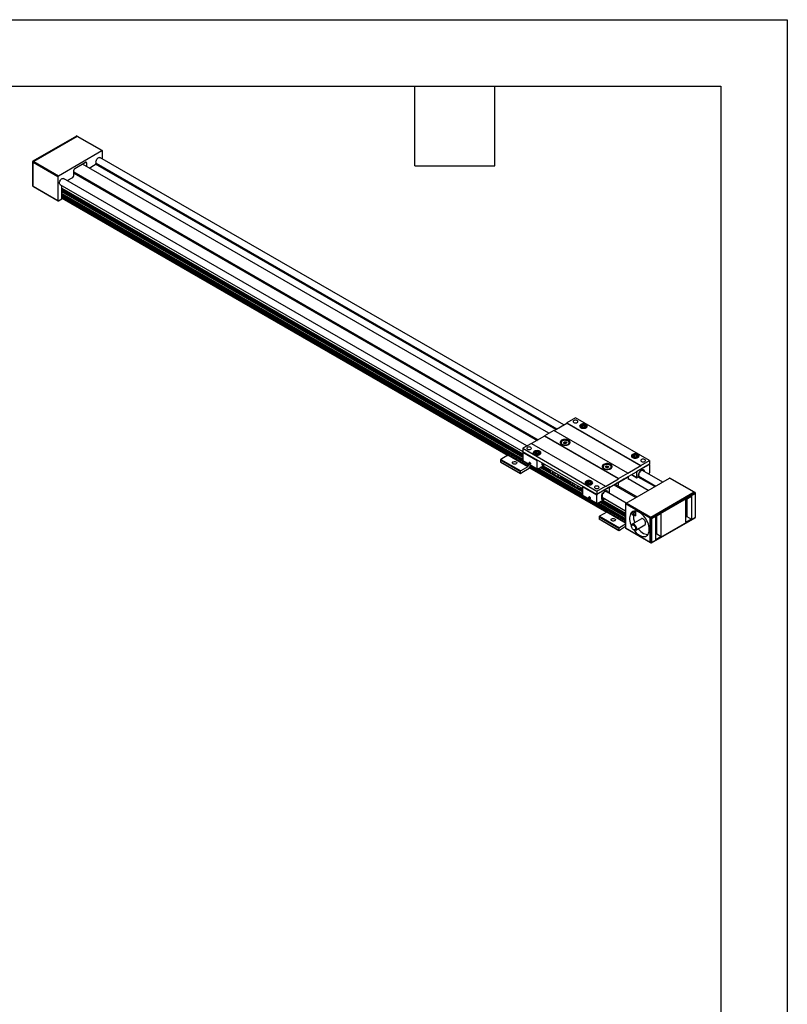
# Model space of a CAD drawing. Header units: millimetres. Extents: x 0 to 1397, y 0 to 1080.
# Tile 7 of 7: x 1030 to 1397, y 609 to 1080. Entities that reach past the tile are written whole.
import ezdxf

# ---------------------------------------------------------------- set-up
doc = ezdxf.new("R2010")
doc.units = ezdxf.units.MM
doc.header["$LTSCALE"] = 5
doc.linetypes.add('SLD-Solid', pattern=[0])
doc.layers.add('TEXT', color=140, linetype='SLD-Solid', lineweight=25)

msp = doc.modelspace()

# ---------------------------------------------------------------- linework, layer by layer
at = {"color": 7, "linetype": 'SLD-Solid'}
for p, q in [((0.012, 1079.513), (1397.012, 1079.513)), ((1397.012, 1079.513), (1397.012, 0.013))]:
    msp.add_line(p, q, dxfattribs=at)
for p, q in [((1057.548, 1023.895), (1036.806, 1011.921)), ((1057.714, 1023.878), (1036.973, 1011.905)), ((1057.95, 1023.743), (1037.208, 1011.769)), ((1057.95, 1023.742), (1057.714, 1023.878)), ((1058.11, 1023.763), (1057.881, 1023.895)), ((1069.735, 1016.939), (1057.95, 1023.743)), ((1069.902, 1016.956), (1058.117, 1023.759)), ((1048.993, 1004.965), (1069.735, 1016.939)), ((1069.971, 1013.012), (1069.971, 1016.803)), ((1036.639, 1011.632), (1036.639, 1000.201)), ((1037.208, 1011.769), (1036.973, 1011.905)), ((1037.208, 1011.769), (1048.993, 1004.965)), ((1290.251, 885.847), (1068.799, 1013.689)), ((1036.737, 1011.496), (1036.737, 1000.065)), ((1036.737, 1011.496), (1036.973, 1011.36)), ((1036.973, 1011.36), (1048.758, 1004.557)), ((1036.973, 999.929), (1036.973, 1011.36)), ((1056.3, 1004.965), (1056.3, 1007.551)), ((1056.771, 1008.368), (1061.957, 1011.361)), ((1283.14, 881.878), (1060.4, 1010.463)), ((1061.957, 1011.361), (1062.429, 1011.089)), ((1062.429, 1011.089), (1062.429, 1009.292)), ((1063.583, 1008.625), (1066.463, 1010.288)), ((1286.463, 883.66), (1066.715, 1010.518)), ((1286.853, 883.886), (1066.896, 1010.865)), ((1066.925, 1010.989), (1286.976, 883.956)), ((1048.758, 1004.557), (1048.758, 993.125)), ((1272.691, 875.846), (1051.362, 1003.617)), ((1053.135, 1002.593), (1055.828, 1004.149)), ((1056.3, 1006.843), (1278.072, 878.816)), ((1056.3, 1006.189), (1277.506, 878.49)), ((1036.973, 999.929), (1036.737, 1000.065)), ((1036.806, 999.912), (1037.035, 999.78)), ((1036.973, 999.929), (1048.758, 993.125)), ((1037.042, 999.776), (1048.827, 992.973)), ((1049.694, 1000.73), (1270.671, 873.163)), ((1050.642, 993.941), (1050.642, 1000.183)), ((1050.642, 999.005), (1270.671, 871.985)), ((1050.642, 998.948), (1270.671, 871.928)), ((1050.642, 998.664), (1270.671, 871.644)), ((1270.671, 871.372), (1050.642, 998.392)), ((1270.671, 870.844), (1050.642, 997.864)), ((1270.671, 870.787), (1050.642, 997.807)), ((1270.671, 870.569), (1050.642, 997.589)), ((1048.993, 992.989), (1050.642, 993.941)), ((1270.671, 870.297), (1050.642, 997.317)), ((1050.642, 996.528), (1270.671, 869.508)), ((1050.642, 996.472), (1270.671, 869.452)), ((1264.203, 872.822), (1050.642, 996.109)), ((1264.155, 872.794), (1050.642, 996.052)), ((1050.642, 995.575), (1263.918, 872.454)), ((1050.642, 995.303), (1263.86, 872.215)), ((1050.642, 995.183), (1263.86, 872.095)), ((1263.859, 871.737), (1050.642, 994.825)), ((1263.845, 871.652), (1050.642, 994.732)), ((1263.736, 871.443), (1050.642, 994.459)), ((1263.646, 871.359), (1050.642, 994.323)), ((1050.642, 994.267), (1263.598, 871.33)), ((1285.638, 883.184), (1291.767, 886.722)), ((1295.891, 889.239), (1291.767, 886.858)), ((1291.767, 886.722), (1291.767, 886.858)), ((1291.767, 886.858), (1327.122, 866.448)), ((1291.767, 886.722), (1327.122, 866.312)), ((1331.247, 868.829), (1295.891, 889.239)), ((1297.996, 884.994), (1297.996, 884.853)), ((1298.625, 885.756), (1298.484, 885.674)), ((1299.462, 885.71), (1298.733, 885.333)), ((1298.733, 885.333), (1298.934, 884.781)), ((1299.863, 884.605), (1298.934, 884.781)), ((1299.462, 884.894), (1299.16, 884.738)), ((1299.462, 885.71), (1300.392, 885.534)), ((1299.462, 884.894), (1299.462, 885.71)), ((1299.462, 884.894), (1299.927, 884.806)), ((1300.592, 884.981), (1299.863, 884.605)), ((1299.927, 884.806), (1300.165, 884.76)), ((1300.592, 884.981), (1300.392, 885.534)), ((1300.392, 884.878), (1300.392, 885.534)), ((1300.841, 885.674), (1300.7, 885.756)), ((1301.329, 884.853), (1301.329, 884.994)), ((1281.042, 880.531), (1274.914, 876.993)), ((1285.521, 883.252), (1281.042, 880.667)), ((1281.042, 880.531), (1281.042, 880.667)), ((1316.398, 860.257), (1281.042, 880.667)), ((1316.398, 860.121), (1281.042, 880.531)), ((1320.876, 862.842), (1285.521, 883.252)), ((1274.796, 877.061), (1270.671, 874.68)), ((1274.796, 877.061), (1310.151, 856.651)), ((1288.992, 877.393), (1288.992, 877.157)), ((1290.188, 877.485), (1290.702, 877.816)), ((1290.428, 877.062), (1290.188, 877.485)), ((1291.182, 876.971), (1290.428, 877.062)), ((1290.457, 877.059), (1290.702, 877.217)), ((1290.702, 877.816), (1291.455, 877.724)), ((1290.702, 877.217), (1290.702, 877.816)), ((1290.702, 877.217), (1291.079, 877.171)), ((1291.079, 877.171), (1291.427, 877.129)), ((1291.695, 877.302), (1291.182, 876.971)), ((1291.455, 877.724), (1291.695, 877.302)), ((1291.455, 877.147), (1291.455, 877.724)), ((1292.892, 877.157), (1292.892, 877.393)), ((1263.624, 871.345), (1260.277, 869.413)), ((1273.052, 865.902), (1263.624, 871.345)), ((1264.095, 872.76), (1263.86, 872.352)), ((1273.288, 866.909), (1263.86, 872.352)), ((1263.86, 872.352), (1263.86, 871.753)), ((1263.86, 871.753), (1273.288, 866.31)), ((1264.279, 872.866), (1264.095, 872.76)), ((1270.671, 868.964), (1264.095, 872.76)), ((1264.279, 872.866), (1270.671, 869.176)), ((1270.671, 874.68), (1306.027, 854.27)), ((1270.671, 874.68), (1270.671, 873.047)), ((1306.027, 852.637), (1270.671, 873.047)), ((1277.507, 868.774), (1270.671, 872.72)), ((1270.671, 872.72), (1270.671, 868.828)), ((1275.84, 872.204), (1275.84, 872.062)), ((1276.469, 872.966), (1276.328, 872.884)), ((1276.549, 872.483), (1277.202, 872.904)), ((1276.549, 872.483), (1276.854, 871.946)), ((1276.854, 871.946), (1277.812, 871.83)), ((1276.963, 871.933), (1277.202, 872.087)), ((1278.159, 872.788), (1277.202, 872.904)), ((1277.202, 872.087), (1277.202, 872.904)), ((1277.681, 872.029), (1277.202, 872.087)), ((1278.051, 871.984), (1277.681, 872.029)), ((1278.464, 872.251), (1277.812, 871.83)), ((1278.159, 872.788), (1278.464, 872.251)), ((1278.159, 872.054), (1278.159, 872.788)), ((1278.685, 872.884), (1278.544, 872.966)), ((1279.173, 872.062), (1279.173, 872.204)), ((1322.745, 870.707), (1322.745, 870.565)), ((1323.374, 871.469), (1323.233, 871.387)), ((1323.454, 870.986), (1324.107, 871.407)), ((1323.759, 870.449), (1323.454, 870.986)), ((1323.867, 870.436), (1324.107, 870.59)), ((1325.064, 871.291), (1324.107, 871.407)), ((1324.107, 870.59), (1324.107, 871.407)), ((1324.585, 870.532), (1324.107, 870.59)), ((1324.955, 870.488), (1324.585, 870.532)), ((1325.369, 870.754), (1324.716, 870.334)), ((1325.369, 870.754), (1325.064, 871.291)), ((1325.064, 870.558), (1325.064, 871.291)), ((1325.59, 871.387), (1325.449, 871.469)), ((1326.078, 870.565), (1326.078, 870.707)), ((1269.469, 863.562), (1260.041, 869.004)), ((1260.041, 869.004), (1260.041, 868.133)), ((1260.041, 868.133), (1269.469, 862.691)), ((1260.041, 868.133), (1260.159, 868.065)), ((1269.587, 862.623), (1260.159, 868.065)), ((1260.277, 869.413), (1269.705, 863.97)), ((1273.052, 865.902), (1269.705, 863.97)), ((1270.671, 868.828), (1277.507, 864.882)), ((1270.74, 868.676), (1277.576, 864.73)), ((1273.288, 866.909), (1273.416, 867.131)), ((1273.288, 866.909), (1273.288, 866.31)), ((1273.783, 867.713), (1273.783, 867.685)), ((1273.853, 867.645), (1273.971, 867.812)), ((1273.853, 867.645), (1274.057, 867.762)), ((1273.971, 867.341), (1273.853, 867.645)), ((1273.971, 867.812), (1274.207, 867.676)), ((1273.971, 867.341), (1274.27, 867.513)), ((1274.207, 867.205), (1273.971, 867.341)), ((1310.986, 844.438), (1274.005, 865.787)), ((1311, 844.524), (1274.025, 865.868)), ((1274.089, 867.155), (1274.113, 867.141)), ((1274.173, 866.141), (1311, 844.882)), ((1274.27, 867.513), (1274.206, 867.676)), ((1274.207, 867.676), (1274.325, 867.372)), ((1274.325, 867.372), (1274.207, 867.205)), ((1274.246, 866.22), (1311, 845.002)), ((1274.27, 867.513), (1274.27, 867.513)), ((1274.348, 866.297), (1274.605, 866.445)), ((1274.466, 866.365), (1311.059, 845.24)), ((1277.507, 864.882), (1277.507, 868.774)), ((1277.742, 864.746), (1280.783, 866.501)), ((1279.954, 867.467), (1279.885, 867.728)), ((1279.921, 866.738), (1279.954, 867.467)), ((1279.921, 866.742), (1279.997, 866.735)), ((1279.921, 866.725), (1280.058, 866.645)), ((1279.922, 867.707), (1279.954, 867.467)), ((1283.974, 863.693), (1279.946, 866.018)), ((1280.733, 867.009), (1279.997, 866.735)), ((1280.801, 866.923), (1280.058, 866.645)), ((1280.181, 866.154), (1283.869, 864.025)), ((1280.313, 867.481), (1280.256, 867.41)), ((1280.428, 866.296), (1299.191, 855.464)), ((1280.476, 866.324), (1299.191, 855.521)), ((1280.733, 867.009), (1280.84, 866.947)), ((1280.767, 867.016), (1280.803, 867.029)), ((1280.913, 866.94), (1280.776, 867.019)), ((1280.781, 867.021), (1280.901, 866.952)), ((1280.801, 866.923), (1280.84, 866.947)), ((1280.873, 867.023), (1280.803, 867.029)), ((1280.901, 866.952), (1280.873, 867.023)), ((1280.901, 866.947), (1280.901, 866.952)), ((1281.066, 866.801), (1280.941, 866.729)), ((1280.948, 866.864), (1280.948, 866.787)), ((1281.066, 866.801), (1281.066, 867.046)), ((1309.026, 865.828), (1309.026, 865.591)), ((1310.245, 865.966), (1310.818, 866.262)), ((1310.403, 865.531), (1310.245, 865.966)), ((1310.818, 866.262), (1311.55, 866.124)), ((1310.818, 865.664), (1310.818, 866.262)), ((1311.55, 866.124), (1311.708, 865.689)), ((1311.55, 865.607), (1311.55, 866.124)), ((1312.926, 865.591), (1312.926, 865.828)), ((1327.122, 866.312), (1320.876, 862.706)), ((1323.759, 870.449), (1324.716, 870.334)), ((1325.024, 863.604), (1331.247, 867.196)), ((1325.354, 863.74), (1331.011, 867.006)), ((1327.122, 866.448), (1331.247, 868.829)), ((1327.122, 866.312), (1327.122, 866.448)), ((1330.964, 867.033), (1331.011, 867.006)), ((1331.178, 867.022), (1331.062, 867.089)), ((1331.247, 868.829), (1331.247, 867.196)), ((1331.247, 866.87), (1331.247, 862.977)), ((1269.469, 863.562), (1269.469, 862.691)), ((1269.587, 862.623), (1269.469, 862.691)), ((1269.587, 862.623), (1270.176, 862.963)), ((1273.759, 865.085), (1270.176, 863.017)), ((1270.176, 863.017), (1270.176, 862.963)), ((1273.995, 865.494), (1273.759, 865.085)), ((1273.923, 865.37), (1310.739, 844.116)), ((1310.787, 844.145), (1273.948, 865.412)), ((1273.995, 865.494), (1273.995, 865.684)), ((1310.877, 844.229), (1273.995, 865.521)), ((1299.191, 852.568), (1277.919, 864.848)), ((1299.191, 852.624), (1277.968, 864.876)), ((1278.282, 865.058), (1299.191, 852.987)), ((1278.331, 865.086), (1299.191, 853.044)), ((1299.191, 853.833), (1279.015, 865.481)), ((1299.191, 854.105), (1279.251, 865.617)), ((1299.191, 854.323), (1279.439, 865.726)), ((1299.191, 854.379), (1279.488, 865.754)), ((1284.178, 863.047), (1283.76, 864.372)), ((1285.037, 863.378), (1285.081, 863.61)), ((1285.26, 863.507), (1285.037, 863.378)), ((1286.172, 862.98), (1286.216, 862.698)), ((1287.296, 862.331), (1287.713, 861.005)), ((1288.209, 860.719), (1288.809, 861.065)), ((1288.809, 861.065), (1288.657, 861.545)), ((1288.767, 861.198), (1293.298, 858.583)), ((1309.026, 865.591), (1309.068, 865.36)), ((1311.134, 865.393), (1310.403, 865.531)), ((1310.519, 865.509), (1310.532, 865.515)), ((1310.532, 865.515), (1310.52, 865.509)), ((1310.532, 865.515), (1310.818, 865.664)), ((1310.818, 865.664), (1311.184, 865.594)), ((1311.708, 865.689), (1311.134, 865.393)), ((1311.184, 865.594), (1311.434, 865.547)), ((1316.398, 860.257), (1320.876, 862.842)), ((1318.755, 859.903), (1325.024, 863.522)), ((1320.876, 862.706), (1320.876, 862.842)), ((1322.616, 862.132), (1325.188, 860.648)), ((1322.714, 862.189), (1325.119, 860.8)), ((1325.119, 863.332), (1324.906, 863.454)), ((1325.024, 863.604), (1325.024, 863.522)), ((1325.119, 860.8), (1325.119, 863.332)), ((1325.307, 863.767), (1325.354, 863.74)), ((1325.923, 861.214), (1326.109, 861.446)), ((1334.112, 856.604), (1325.987, 861.294)), ((1326.109, 862.388), (1326.006, 862.397)), ((1326.109, 862.388), (1326.018, 862.44)), ((1326.065, 861.391), (1334.234, 856.675)), ((1326.218, 862.944), (1326.321, 862.934)), ((1327.028, 863.813), (1327.028, 863.951)), ((1327.318, 864.136), (1327.452, 864.058)), ((1327.452, 864.196), (1327.452, 864.058)), ((1337.509, 858.565), (1327.906, 864.11)), ((1328.159, 863.995), (1328.015, 864.078)), ((1328.159, 863.995), (1328.262, 864.124)), ((1328.474, 863.822), (1328.164, 864.001)), ((1328.474, 863.822), (1328.452, 863.794)), ((1331.011, 862.569), (1330.793, 862.443)), ((1293.402, 858.25), (1288.667, 860.983)), ((1293.606, 857.604), (1293.188, 858.93)), ((1294.465, 857.936), (1294.509, 858.167)), ((1294.688, 858.064), (1294.465, 857.936)), ((1295.6, 857.537), (1295.644, 857.255)), ((1296.724, 856.889), (1297.141, 855.563)), ((1300.589, 857.917), (1300.589, 857.775)), ((1301.218, 858.678), (1301.077, 858.597)), ((1301.326, 858.256), (1302.055, 858.633)), ((1301.326, 858.256), (1301.527, 857.703)), ((1302.456, 857.527), (1301.527, 857.703)), ((1301.753, 857.66), (1302.055, 857.816)), ((1302.055, 858.633), (1302.984, 858.457)), ((1302.055, 857.816), (1302.055, 858.633)), ((1302.055, 857.816), (1302.519, 857.728)), ((1302.456, 857.527), (1303.185, 857.904)), ((1302.519, 857.728), (1302.758, 857.683)), ((1303.185, 857.904), (1302.984, 858.457)), ((1302.984, 857.8), (1302.984, 858.457)), ((1303.434, 858.597), (1303.293, 858.678)), ((1303.922, 857.775), (1303.922, 857.917)), ((1306.027, 854.27), (1310.151, 856.651)), ((1310.151, 856.515), (1316.398, 860.121)), ((1310.151, 856.515), (1310.151, 856.651)), ((1312.249, 856.147), (1318.519, 859.767)), ((1314.229, 857.29), (1324.765, 851.208)), ((1314.795, 857.617), (1325.33, 851.535)), ((1315.903, 858.011), (1315.69, 858.134)), ((1315.96, 858.29), (1315.903, 858.011)), ((1316.28, 858.175), (1316.02, 858.324)), ((1320.994, 860.896), (1316.28, 858.175)), ((1316.28, 858.175), (1316.28, 857.032)), ((1316.398, 860.121), (1316.398, 860.257)), ((1318.519, 859.767), (1318.637, 859.971)), ((1318.566, 859.848), (1318.707, 859.93)), ((1318.637, 859.971), (1318.755, 859.903)), ((1318.755, 859.903), (1318.637, 859.971)), ((1320.051, 848.487), (1340.793, 860.461)), ((1320.734, 861.046), (1320.994, 860.896)), ((1320.994, 860.896), (1320.994, 859.753)), ((1330.516, 854.528), (1320.994, 860.025)), ((1325.9, 860.979), (1325.354, 860.664)), ((1333.721, 856.379), (1325.826, 860.936)), ((1352.578, 853.658), (1340.793, 860.461)), ((1352.745, 853.674), (1340.959, 860.478)), ((1297.637, 855.276), (1298.237, 855.622)), ((1298.237, 855.622), (1298.085, 856.103)), ((1299.191, 854.908), (1298.095, 855.541)), ((1298.195, 855.755), (1299.191, 855.18)), ((1306.027, 852.31), (1299.191, 856.256)), ((1299.191, 856.256), (1299.191, 852.364)), ((1299.191, 852.364), (1306.027, 848.418)), ((1299.26, 852.211), (1306.096, 848.265)), ((1312.249, 856.229), (1306.027, 852.637)), ((1306.027, 854.27), (1306.027, 852.637)), ((1306.027, 848.418), (1306.027, 852.31)), ((1306.262, 852.718), (1306.215, 852.746)), ((1311.919, 855.984), (1306.262, 852.718)), ((1308.384, 851.684), (1308.474, 851.003)), ((1308.667, 852.319), (1308.564, 852.328)), ((1308.667, 852.319), (1308.576, 852.371)), ((1308.776, 852.875), (1308.879, 852.865)), ((1309.586, 853.744), (1309.586, 853.882)), ((1309.876, 854.067), (1310.01, 853.989)), ((1310.01, 854.127), (1310.01, 853.989)), ((1320.067, 848.496), (1310.464, 854.041)), ((1310.717, 853.926), (1310.573, 854.009)), ((1310.717, 853.926), (1310.82, 854.055)), ((1311.032, 853.753), (1310.722, 853.932)), ((1311.032, 853.753), (1311.01, 853.725)), ((1311.919, 855.984), (1311.872, 856.011)), ((1312.086, 856.001), (1311.97, 856.068)), ((1312.155, 853.317), (1312.155, 855.848)), ((1312.178, 856.188), (1312.249, 856.147)), ((1312.249, 856.229), (1312.249, 856.147)), ((1352.578, 853.658), (1331.836, 841.684)), ((1331.836, 841.684), (1352.578, 853.657)), ((1332.072, 841.547), (1352.813, 853.521)), ((1332.308, 841.139), (1353.049, 853.113)), ((1348.512, 850.222), (1351.223, 851.787)), ((1351.223, 851.787), (1351.223, 840.899)), ((1352.578, 853.657), (1352.813, 853.521)), ((1352.98, 853.538), (1352.744, 853.674)), ((1353.049, 853.113), (1353.049, 841.682)), ((1353.147, 841.818), (1353.147, 853.249)), ((1302.303, 851.248), (1302.303, 851.221)), ((1302.373, 851.18), (1302.491, 851.348)), ((1302.373, 851.18), (1302.577, 851.298)), ((1302.491, 850.877), (1302.373, 851.18)), ((1302.491, 851.348), (1302.727, 851.212)), ((1302.491, 850.877), (1302.79, 851.049)), ((1302.727, 850.741), (1302.491, 850.877)), ((1302.609, 850.69), (1302.633, 850.677)), ((1302.79, 851.049), (1302.726, 851.212)), ((1302.727, 851.212), (1302.845, 850.908)), ((1302.845, 850.908), (1302.727, 850.741)), ((1302.79, 851.049), (1302.79, 851.049)), ((1306.262, 848.282), (1309.303, 850.037)), ((1311.295, 845.581), (1306.439, 848.384)), ((1311.344, 845.609), (1306.488, 848.412)), ((1306.802, 848.594), (1319.815, 841.081)), ((1306.851, 848.622), (1319.815, 841.138)), ((1319.815, 841.927), (1307.535, 849.017)), ((1319.815, 842.199), (1307.77, 849.153)), ((1319.815, 842.417), (1307.959, 849.261)), ((1319.815, 842.473), (1308.008, 849.29)), ((1308.44, 850.274), (1308.474, 851.003)), ((1308.441, 850.277), (1308.517, 850.27)), ((1308.441, 850.26), (1308.578, 850.181)), ((1319.815, 843.002), (1308.466, 849.554)), ((1309.253, 850.545), (1308.517, 850.27)), ((1308.564, 851.248), (1308.667, 851.377)), ((1308.879, 851.075), (1308.569, 851.254)), ((1309.321, 850.459), (1308.578, 850.181)), ((1308.586, 851.276), (1319.815, 844.793)), ((1308.701, 849.69), (1319.815, 843.274)), ((1308.879, 851.075), (1308.776, 850.946)), ((1308.948, 849.832), (1319.815, 843.558)), ((1308.996, 849.86), (1319.815, 843.615)), ((1309.253, 850.545), (1309.36, 850.483)), ((1309.287, 850.551), (1309.323, 850.565)), ((1309.433, 850.476), (1309.296, 850.555)), ((1309.301, 850.557), (1309.421, 850.487)), ((1309.321, 850.459), (1309.36, 850.483)), ((1309.393, 850.559), (1309.323, 850.565)), ((1309.421, 850.487), (1309.393, 850.559)), ((1309.421, 850.483), (1309.421, 850.487)), ((1309.586, 850.337), (1309.461, 850.265)), ((1309.468, 850.399), (1309.468, 850.323)), ((1309.586, 850.337), (1309.586, 850.698)), ((1331.6, 841.275), (1319.815, 848.079)), ((1319.815, 848.079), (1319.815, 836.647)), ((1331.836, 841.684), (1320.051, 848.487)), ((1348.512, 839.335), (1348.512, 850.222)), ((1349.101, 850.562), (1349.101, 842.124)), ((1310.764, 844.131), (1307.417, 842.199)), ((1319.815, 838.906), (1310.764, 844.131)), ((1311.236, 845.546), (1311, 845.138)), ((1319.815, 840.049), (1311, 845.138)), ((1311, 845.138), (1311, 844.539)), ((1311, 844.539), (1319.815, 839.45)), ((1311.42, 845.653), (1311.236, 845.546)), ((1319.815, 840.594), (1311.236, 845.546)), ((1311.42, 845.653), (1319.815, 840.806)), ((1322.827, 843.054), (1322.877, 843.025)), ((1323.489, 842.983), (1323.393, 843.038)), ((1323.527, 842.953), (1324.553, 842.36)), ((1324.553, 842.517), (1323.546, 843.098)), ((1324.553, 842.517), (1324.553, 844.629)), ((1324.553, 844.629), (1324.553, 842.36)), ((1336.845, 843.486), (1334.134, 841.922)), ((1334.723, 833.824), (1334.723, 842.262)), ((1336.845, 832.599), (1336.845, 843.486)), ((1316.61, 836.348), (1307.182, 841.791)), ((1307.182, 841.791), (1307.182, 840.92)), ((1307.182, 840.92), (1316.61, 835.477)), ((1307.182, 840.92), (1307.299, 840.852)), ((1316.728, 835.409), (1307.299, 840.852)), ((1307.417, 842.199), (1316.845, 836.756)), ((1319.815, 838.471), (1316.845, 836.756)), ((1322.644, 837.737), (1322.644, 837.465)), ((1327.373, 841.031), (1322.989, 838.5)), ((1324.655, 835.613), (1329.04, 838.144)), ((1331.6, 841.275), (1331.836, 841.139)), ((1331.6, 829.844), (1331.6, 841.275)), ((1331.6, 829.844), (1331.6, 841.275)), ((1331.836, 841.684), (1332.072, 841.547)), ((1331.836, 829.708), (1331.836, 841.139)), ((1332.239, 829.555), (1352.98, 841.529)), ((1353.049, 841.682), (1332.308, 829.708)), ((1332.308, 829.708), (1332.308, 841.139)), ((1334.134, 841.922), (1334.134, 831.034)), ((1349.101, 842.124), (1348.512, 841.784)), ((1351.223, 840.899), (1348.512, 839.335)), ((1349.101, 842.124), (1351.223, 840.899)), ((1316.61, 836.348), (1316.61, 835.477)), ((1316.728, 835.409), (1316.61, 835.477)), ((1316.728, 835.409), (1317.317, 835.749)), ((1319.815, 837.246), (1317.317, 835.804)), ((1317.317, 835.804), (1317.317, 835.749)), ((1319.815, 836.647), (1331.6, 829.844)), ((1319.884, 836.495), (1331.669, 829.691)), ((1323.586, 835.832), (1323.822, 835.696)), ((1334.134, 833.484), (1334.723, 833.824)), ((1334.723, 833.824), (1336.845, 832.599)), ((1331.6, 829.844), (1331.836, 829.708)), ((1331.67, 829.691), (1331.905, 829.555)), ((1334.134, 831.034), (1336.845, 832.599))]:
    msp.add_line(p, q)
at = {"flags": 128}
for points in [[(1066.924, 1011.214), (1066.899, 1011.572), (1066.961, 1011.975), (1067.107, 1012.393), (1067.325, 1012.795), (1067.6, 1013.151), (1067.911, 1013.435), (1068.234, 1013.626), (1068.547, 1013.71), (1068.825, 1013.68), (1069.038, 1013.55)], [(1049.924, 1000.598), (1049.762, 1000.676), (1049.579, 1000.878), (1049.475, 1001.172), (1049.457, 1001.535), (1049.527, 1001.94), (1049.679, 1002.358), (1049.903, 1002.757), (1050.182, 1003.108), (1050.494, 1003.385), (1050.818, 1003.567), (1051.128, 1003.642), (1051.403, 1003.603), (1051.589, 1003.486)], [(1295.114, 887.022), (1295.408, 886.9), (1295.755, 886.84), (1296.117, 886.849), (1296.455, 886.925), (1296.731, 887.06), (1296.916, 887.24), (1296.991, 887.444), (1296.946, 887.652), (1296.787, 887.84), (1296.531, 887.987), (1296.205, 888.079), (1295.846, 888.105), (1295.492, 888.062), (1295.181, 887.955), (1294.947, 887.796), (1294.815, 887.601), (1294.8, 887.392), (1294.903, 887.192), (1295.114, 887.022)], [(1298.366, 884.545), (1298.746, 884.377), (1299.188, 884.271), (1299.663, 884.235), (1300.137, 884.271), (1300.579, 884.377), (1300.959, 884.545), (1301.25, 884.764), (1301.434, 885.02), (1301.496, 885.293), (1301.434, 885.567), (1301.25, 885.823), (1300.959, 886.042), (1300.579, 886.21), (1300.137, 886.316), (1299.663, 886.352), (1299.188, 886.316), (1298.746, 886.21), (1298.366, 886.042), (1298.075, 885.823), (1297.892, 885.567), (1297.829, 885.293), (1297.892, 885.02), (1298.075, 884.764), (1298.366, 884.545)], [(1301.098, 885.331), (1300.955, 885.558), (1300.708, 885.752), (1300.375, 885.897), (1299.985, 885.983), (1299.569, 886.002), (1299.16, 885.953), (1298.793, 885.839), (1298.495, 885.67), (1298.292, 885.459), (1298.201, 885.224), (1298.227, 884.984), (1298.37, 884.757), (1298.618, 884.563), (1298.95, 884.417), (1299.34, 884.331), (1299.756, 884.312), (1300.165, 884.362), (1300.533, 884.476), (1300.83, 884.645), (1301.033, 884.856), (1301.125, 885.091), (1301.098, 885.331)], [(1301.302, 884.819), (1301.326, 884.93), (1301.294, 885.192)], [(1272.958, 874.231), (1273.252, 874.11), (1273.599, 874.05), (1273.961, 874.059), (1274.299, 874.135), (1274.575, 874.27), (1274.76, 874.449), (1274.835, 874.654), (1274.79, 874.861), (1274.631, 875.049), (1274.375, 875.197), (1274.049, 875.289), (1273.69, 875.315), (1273.336, 875.272), (1273.025, 875.165), (1272.791, 875.005), (1272.659, 874.81), (1272.644, 874.602), (1272.747, 874.401), (1272.958, 874.231)], [(1289.233, 876.551), (1289.656, 876.356), (1290.144, 876.221), (1290.671, 876.151), (1291.212, 876.151), (1291.74, 876.221), (1292.227, 876.356), (1292.651, 876.551), (1292.988, 876.795), (1293.223, 877.077), (1293.343, 877.381), (1293.343, 877.694), (1293.223, 877.998), (1292.988, 878.28), (1292.651, 878.524), (1292.227, 878.719), (1291.74, 878.854), (1291.212, 878.924), (1290.671, 878.924), (1290.144, 878.854), (1289.656, 878.719), (1289.233, 878.524), (1288.895, 878.28), (1288.661, 877.998), (1288.54, 877.694), (1288.54, 877.381), (1288.661, 877.077), (1288.895, 876.795), (1289.233, 876.551)], [(1291.342, 878.495), (1290.855, 878.518), (1290.373, 878.47), (1289.927, 878.355), (1289.545, 878.179), (1289.25, 877.953), (1289.062, 877.693), (1288.992, 877.414), (1289.044, 877.133), (1289.216, 876.869), (1289.496, 876.638), (1289.867, 876.454), (1290.306, 876.329), (1290.784, 876.271), (1291.272, 876.284), (1291.74, 876.366), (1292.157, 876.513), (1292.498, 876.715), (1292.741, 876.96), (1292.872, 877.232), (1292.88, 877.514), (1292.768, 877.789), (1292.54, 878.038), (1292.212, 878.248), (1291.804, 878.403), (1291.342, 878.495)], [(1276.21, 871.755), (1276.59, 871.586), (1277.032, 871.481), (1277.507, 871.445), (1277.981, 871.481), (1278.423, 871.586), (1278.803, 871.755), (1279.094, 871.974), (1279.278, 872.229), (1279.34, 872.503), (1279.278, 872.777), (1279.094, 873.032), (1278.803, 873.251), (1278.423, 873.42), (1277.981, 873.525), (1277.507, 873.561), (1277.032, 873.525), (1276.59, 873.42), (1276.21, 873.251), (1275.919, 873.032), (1275.736, 872.777), (1275.673, 872.503), (1275.736, 872.229), (1275.919, 871.974), (1276.21, 871.755)], [(1277.808, 873.196), (1277.391, 873.211), (1276.984, 873.158), (1276.619, 873.041), (1276.326, 872.869), (1276.129, 872.657), (1276.043, 872.421), (1276.076, 872.181), (1276.225, 871.956), (1276.477, 871.764), (1276.813, 871.621), (1277.206, 871.538), (1277.622, 871.523), (1278.03, 871.576), (1278.394, 871.693), (1278.687, 871.865), (1278.885, 872.077), (1278.97, 872.313), (1278.937, 872.553), (1278.789, 872.778), (1278.536, 872.97), (1278.2, 873.113), (1277.808, 873.196)], [(1323.115, 870.258), (1323.495, 870.09), (1323.937, 869.984), (1324.411, 869.948), (1324.886, 869.984), (1325.328, 870.09), (1325.708, 870.258), (1325.999, 870.477), (1326.182, 870.732), (1326.245, 871.006), (1326.182, 871.28), (1325.999, 871.535), (1325.708, 871.755), (1325.328, 871.923), (1324.886, 872.029), (1324.411, 872.065), (1323.937, 872.029), (1323.495, 871.923), (1323.115, 871.755), (1322.824, 871.535), (1322.641, 871.28), (1322.578, 871.006), (1322.641, 870.732), (1322.824, 870.477), (1323.115, 870.258)], [(1324.11, 870.042), (1324.527, 870.026), (1324.934, 870.079), (1325.299, 870.196), (1325.592, 870.368), (1325.789, 870.58), (1325.875, 870.816), (1325.842, 871.056), (1325.693, 871.282), (1325.441, 871.473), (1325.105, 871.616), (1324.712, 871.699), (1324.296, 871.714), (1323.889, 871.661), (1323.524, 871.544), (1323.231, 871.373), (1323.033, 871.16), (1322.948, 870.924), (1322.981, 870.684), (1323.129, 870.459), (1323.382, 870.267), (1323.718, 870.124), (1324.11, 870.042)], [(1266.028, 868.161), (1266.331, 868.283), (1266.689, 868.339), (1267.058, 868.32), (1267.394, 868.23), (1267.656, 868.078), (1267.813, 867.885), (1267.845, 867.672), (1267.749, 867.465), (1267.536, 867.29), (1267.233, 867.167), (1266.875, 867.112), (1266.506, 867.131), (1266.17, 867.221), (1265.908, 867.372), (1265.752, 867.566), (1265.72, 867.779), (1265.816, 867.986), (1266.028, 868.161)], [(1266.894, 867.113), (1266.689, 867.114), (1266.671, 867.113)], [(1274.089, 867.917), (1274.224, 867.808), (1274.339, 867.653), (1274.416, 867.476), (1274.443, 867.304), (1274.416, 867.164), (1274.339, 867.076), (1274.224, 867.053), (1274.089, 867.1), (1273.954, 867.209), (1273.839, 867.364), (1273.762, 867.541), (1273.735, 867.713), (1273.762, 867.853), (1273.839, 867.942), (1273.954, 867.964), (1274.089, 867.917)], [(1274.101, 867.91), (1273.986, 867.947), (1273.879, 867.926), (1273.808, 867.844), (1273.783, 867.713)], [(1274.089, 867.155), (1273.972, 867.249), (1273.872, 867.383), (1273.806, 867.537), (1273.783, 867.685), (1273.806, 867.807), (1273.872, 867.884), (1273.972, 867.903), (1274.089, 867.862), (1274.206, 867.768), (1274.306, 867.634), (1274.372, 867.481), (1274.395, 867.332), (1274.372, 867.21), (1274.306, 867.133), (1274.206, 867.114), (1274.089, 867.155)], [(1274.113, 867.141), (1274.113, 867.141), (1274.239, 867.097), (1274.346, 867.118), (1274.417, 867.2), (1274.442, 867.318)], [(1280.058, 866.645), (1280.031, 866.635), (1280.005, 866.632), (1279.981, 866.635), (1279.961, 866.644), (1279.944, 866.66), (1279.931, 866.682), (1279.923, 866.708), (1279.921, 866.738)], [(1309.268, 864.985), (1309.691, 864.791), (1310.178, 864.655), (1310.706, 864.585), (1311.247, 864.585), (1311.775, 864.655), (1312.262, 864.791), (1312.685, 864.985), (1313.023, 865.23), (1313.257, 865.511), (1313.378, 865.816), (1313.378, 866.128), (1313.257, 866.433), (1313.023, 866.714), (1312.685, 866.958), (1312.262, 867.153), (1311.775, 867.289), (1311.247, 867.358), (1310.706, 867.358), (1310.178, 867.289), (1309.691, 867.153), (1309.268, 866.958), (1308.93, 866.714), (1308.695, 866.433), (1308.575, 866.128), (1308.575, 865.816), (1308.695, 865.511), (1308.93, 865.23), (1309.268, 864.985)], [(1309.068, 865.597), (1309.227, 865.33), (1309.497, 865.094), (1309.859, 864.905), (1310.292, 864.774), (1310.767, 864.708), (1311.256, 864.713), (1311.727, 864.789), (1312.151, 864.929), (1312.501, 865.126), (1312.756, 865.367), (1312.898, 865.637), (1312.92, 865.919), (1312.82, 866.195), (1312.604, 866.448), (1312.285, 866.662), (1311.885, 866.824), (1311.427, 866.923), (1310.941, 866.953), (1310.457, 866.913), (1310.006, 866.804), (1309.616, 866.634), (1309.311, 866.413), (1309.111, 866.156), (1309.028, 865.878), (1309.068, 865.597)], [(1327.405, 868.38), (1327.7, 868.259), (1328.047, 868.199), (1328.408, 868.208), (1328.746, 868.284), (1329.022, 868.419), (1329.207, 868.598), (1329.282, 868.803), (1329.237, 869.01), (1329.078, 869.198), (1328.822, 869.346), (1328.497, 869.438), (1328.137, 869.464), (1327.783, 869.421), (1327.472, 869.314), (1327.238, 869.154), (1327.106, 868.96), (1327.091, 868.751), (1327.194, 868.55), (1327.405, 868.38)], [(1286.216, 862.698), (1286.171, 862.464), (1286.043, 862.317), (1285.852, 862.279), (1285.627, 862.358), (1285.401, 862.54), (1285.21, 862.798), (1285.082, 863.092), (1285.037, 863.378)], [(1309.068, 865.36), (1309.227, 865.093), (1309.45, 864.89)], [(1325.827, 861.687), (1325.829, 861.647), (1325.894, 861.29)], [(1328.883, 863.545), (1328.875, 863.624), (1328.779, 863.982), (1328.601, 864.253), (1328.349, 864.422), (1328.04, 864.479), (1327.691, 864.421), (1327.323, 864.25), (1326.957, 863.977), (1326.614, 863.618), (1326.314, 863.194), (1326.076, 862.73), (1325.912, 862.252), (1325.833, 861.788), (1325.842, 861.367), (1325.941, 861.011), (1325.941, 861.011)], [(1328.626, 863.694), (1328.611, 863.76), (1328.485, 864.062), (1328.284, 864.274), (1328.019, 864.382), (1327.708, 864.381), (1327.367, 864.27), (1327.297, 864.234)], [(1295.644, 857.255), (1295.599, 857.021), (1295.471, 856.874), (1295.28, 856.837), (1295.055, 856.915), (1294.829, 857.097), (1294.638, 857.355), (1294.51, 857.649), (1294.465, 857.936)], [(1300.959, 857.468), (1301.339, 857.299), (1301.781, 857.194), (1302.255, 857.158), (1302.73, 857.194), (1303.172, 857.299), (1303.552, 857.468), (1303.843, 857.687), (1304.026, 857.942), (1304.089, 858.216), (1304.026, 858.49), (1303.843, 858.745), (1303.552, 858.964), (1303.172, 859.132), (1302.73, 859.238), (1302.255, 859.274), (1301.781, 859.238), (1301.339, 859.132), (1300.959, 858.964), (1300.668, 858.745), (1300.485, 858.49), (1300.422, 858.216), (1300.485, 857.942), (1300.668, 857.687), (1300.959, 857.468)], [(1300.82, 857.906), (1300.963, 857.68), (1301.211, 857.486), (1301.543, 857.34), (1301.933, 857.254), (1302.349, 857.235), (1302.758, 857.284), (1303.126, 857.398), (1303.423, 857.567), (1303.626, 857.778), (1303.718, 858.013), (1303.691, 858.254), (1303.548, 858.48), (1303.3, 858.674), (1302.968, 858.82), (1302.578, 858.906), (1302.162, 858.925), (1301.753, 858.875), (1301.385, 858.761), (1301.088, 858.592), (1300.885, 858.382), (1300.793, 858.147), (1300.82, 857.906)], [(1305.249, 855.59), (1305.544, 855.468), (1305.891, 855.409), (1306.252, 855.417), (1306.59, 855.493), (1306.866, 855.628), (1307.051, 855.808), (1307.126, 856.013), (1307.081, 856.22), (1306.922, 856.408), (1306.666, 856.556), (1306.341, 856.647), (1305.981, 856.673), (1305.627, 856.63), (1305.316, 856.523), (1305.082, 856.364), (1304.95, 856.169), (1304.935, 855.96), (1305.038, 855.76), (1305.249, 855.59)], [(1308.474, 851.003), (1308.392, 851.372), (1308.399, 851.804), (1308.494, 852.272), (1308.673, 852.749), (1308.924, 853.208), (1309.233, 853.622), (1309.582, 853.966), (1309.95, 854.221), (1310.317, 854.371), (1310.66, 854.408), (1310.959, 854.33), (1311.198, 854.141), (1311.362, 853.852), (1311.441, 853.48), (1311.441, 853.476)], [(1311.184, 853.625), (1311.085, 853.92), (1310.903, 854.158), (1310.654, 854.295), (1310.353, 854.323), (1310.018, 854.241), (1309.855, 854.165)], [(1302.609, 851.453), (1302.744, 851.343), (1302.859, 851.189), (1302.936, 851.012), (1302.963, 850.84), (1302.936, 850.699), (1302.859, 850.611), (1302.744, 850.589), (1302.609, 850.636), (1302.474, 850.745), (1302.359, 850.9), (1302.282, 851.077), (1302.255, 851.248), (1302.282, 851.389), (1302.359, 851.477), (1302.474, 851.5), (1302.609, 851.453)], [(1302.621, 851.445), (1302.506, 851.483), (1302.399, 851.462), (1302.328, 851.38), (1302.303, 851.248)], [(1302.609, 850.69), (1302.492, 850.785), (1302.392, 850.919), (1302.326, 851.072), (1302.303, 851.221), (1302.326, 851.343), (1302.392, 851.42), (1302.492, 851.439), (1302.609, 851.398), (1302.726, 851.303), (1302.826, 851.169), (1302.892, 851.016), (1302.915, 850.867), (1302.892, 850.745), (1302.826, 850.669), (1302.726, 850.65), (1302.609, 850.69)], [(1302.633, 850.677), (1302.633, 850.677), (1302.759, 850.633), (1302.866, 850.654), (1302.937, 850.736), (1302.962, 850.854)], [(1308.578, 850.181), (1308.551, 850.171), (1308.525, 850.168), (1308.501, 850.171), (1308.481, 850.18), (1308.464, 850.196), (1308.451, 850.217), (1308.443, 850.244), (1308.44, 850.274)], [(1326.415, 833.109), (1327.043, 832.795), (1327.66, 832.584), (1328.255, 832.479), (1328.817, 832.483), (1329.336, 832.594), (1329.803, 832.813), (1330.21, 833.133), (1330.549, 833.55), (1330.814, 834.057), (1331.001, 834.644), (1331.105, 835.301), (1331.126, 836.015), (1331.063, 836.775), (1330.917, 837.567), (1330.691, 838.376), (1330.388, 839.188), (1330.015, 839.989), (1329.577, 840.765), (1329.083, 841.501), (1328.541, 842.184), (1327.961, 842.803), (1327.354, 843.346), (1326.73, 843.803), (1326.1, 844.166), (1325.476, 844.43), (1324.869, 844.588), (1324.289, 844.639), (1323.747, 844.581), (1323.253, 844.416), (1322.815, 844.146), (1322.441, 843.776), (1322.139, 843.313), (1321.913, 842.765), (1321.767, 842.142), (1321.704, 841.455), (1321.725, 840.716), (1321.829, 839.938), (1322.016, 839.136), (1322.281, 838.323), (1322.62, 837.515), (1322.644, 837.464)], [(1313.168, 840.947), (1313.472, 841.07), (1313.83, 841.125), (1314.199, 841.106), (1314.535, 841.016), (1314.796, 840.865), (1314.953, 840.671), (1314.985, 840.458), (1314.889, 840.251), (1314.677, 840.076), (1314.373, 839.954), (1314.016, 839.898), (1313.647, 839.917), (1313.311, 840.007), (1313.049, 840.158), (1312.892, 840.352), (1312.86, 840.565), (1312.956, 840.772), (1313.168, 840.947)], [(1314.034, 839.899), (1313.83, 839.9), (1313.811, 839.899)], [(1322.644, 837.737), (1322.668, 837.999), (1322.776, 838.286), (1322.961, 838.482), (1323.21, 838.573), (1323.504, 838.55), (1323.822, 838.417)], [(1323.586, 838.009), (1323.864, 837.8), (1324.118, 837.513), (1324.324, 837.174), (1324.464, 836.811), (1324.527, 836.459), (1324.506, 836.147), (1324.403, 835.905), (1324.228, 835.752), (1323.996, 835.703), (1323.727, 835.763), (1323.446, 835.925), (1323.177, 836.176), (1322.945, 836.492), (1322.77, 836.847), (1322.667, 837.209), (1322.646, 837.544), (1322.709, 837.825), (1322.849, 838.025), (1323.055, 838.126), (1323.309, 838.121), (1323.586, 838.009)], [(1323.822, 838.417), (1324.14, 838.183), (1324.435, 837.866), (1324.683, 837.488), (1324.869, 837.078), (1324.976, 836.667), (1324.998, 836.285), (1324.933, 835.96), (1324.785, 835.716), (1324.566, 835.571), (1324.292, 835.537), (1323.983, 835.615), (1323.822, 835.696)], [(1329.04, 838.144), (1329.068, 838.161), (1329.253, 838.357), (1329.36, 838.644), (1329.382, 839.001), (1329.317, 839.402), (1329.169, 839.816), (1328.95, 840.214), (1328.676, 840.564), (1328.367, 840.843), (1328.046, 841.028), (1327.737, 841.106), (1327.463, 841.072), (1327.373, 841.031)], [(1325.812, 836.28), (1325.964, 836.093), (1326.534, 835.463), (1327.134, 834.906), (1327.752, 834.431), (1328.379, 834.048), (1329.002, 833.762), (1329.611, 833.58), (1330.196, 833.504), (1330.521, 833.509)]]:
    msp.add_lwpolyline(points, dxfattribs=at)
for centre, radius, start, end in [((1057.617, 1023.742), 0.168, 54.38242, 114.30712), ((1057.812, 1023.742), 0.168, 65.69288, 125.61758), ((1058.048, 1023.606), 0.168, 65.69288, 125.61758), ((1069.827, 1016.826), 0.146, 350.78596, 129.20329), ((1036.803, 1011.647), 0.164, 185.00069, 246.30484), ((1037.249, 1011.473), 0.512, 122.60548, 177.39452), ((1036.875, 1011.768), 0.168, 54.38738, 114.25021), ((1037.484, 1011.337), 0.512, 122.60548, 177.39452), ((1057.323, 1007.505), 1.025, 122.60548, 177.39452), ((1062.141, 1011.136), 0.291, 350.78596, 129.20329), ((1065.949, 1011.121), 0.979, 301.66786, 5.44702), ((1049.269, 1004.534), 0.512, 122.60548, 177.39452), ((1055.276, 1005.012), 1.025, 302.60548, 357.39452), ((1036.806, 1000.218), 0.168, 185.6948, 245.62534), ((1036.896, 1000.045), 0.16, 172.74417, 235.94365), ((1037.131, 999.909), 0.16, 172.74417, 235.94365), ((1048.901, 993.102), 0.146, 170.78596, 309.20329), ((1298.778, 884.965), 0.768, 112.51184, 190.91852), ((1299.664, 883.468), 1.363, 78.87112, 111.45975), ((1299.716, 883.657), 1.167, 68.82724, 79.57881), ((1300.345, 884.756), 1.044, 24.66735, 61.62303), ((1289.894, 877.224), 0.905, 184.27715, 238.04617), ((1290.937, 876.182), 0.999, 81.8339, 118.67323), ((1290.977, 876.249), 0.928, 65.14367, 83.72842), ((1291.969, 877.236), 0.927, 302.62223, 355.05445), ((1263.348, 871.776), 0.512, 302.60548, 357.39452), ((1265.248, 871.203), 1.924, 111.62584, 120.21461), ((1271.168, 872.701), 0.497, 144.22167, 177.72475), ((1276.605, 872.183), 0.753, 111.5728, 191.85756), ((1277.502, 870.725), 1.317, 82.20354, 113.57006), ((1277.546, 870.827), 1.209, 68.11302, 83.59914), ((1278.411, 872.185), 0.751, 347.98425, 68.58539), ((1323.508, 870.688), 0.752, 111.47135, 191.959), ((1324.407, 869.228), 1.317, 82.20354, 113.57006), ((1324.451, 869.331), 1.209, 68.11302, 83.59914), ((1325.288, 870.673), 0.775, 349.50555, 67.0641), ((1260.553, 868.981), 0.512, 122.60548, 177.39452), ((1270.83, 868.808), 0.16, 172.74417, 235.94365), ((1272.776, 866.334), 0.512, 302.60548, 357.39452), ((1274.762, 865.649), 0.768, 122.60548, 177.39452), ((1278.01, 868.752), 0.504, 144.29615, 177.48976), ((1280.719, 867.955), 0.715, 209.07904, 229.65015), ((1280.766, 866.924), 0.0913, 89.51528, 111.39881), ((1280.59, 866.804), 0.359, 302.60548, 357.39452), ((1280.698, 868.041), 1.123, 275.24982, 281.11507), ((1280.864, 866.872), 0.0847, 354.58528, 52.99685), ((1331.103, 866.893), 0.146, 350.78596, 129.20329), ((1269.981, 863.538), 0.512, 122.60548, 177.39452), ((1277.65, 864.859), 0.146, 170.78596, 309.20329), ((1310.978, 864.565), 1.05, 78.65842, 115.14544), ((1311.025, 864.717), 0.891, 65.38773, 79.69698), ((1312.047, 865.644), 0.881, 301.14422, 356.53245), ((1325.63, 863.308), 0.512, 122.60548, 177.39452), ((1326.905, 861.627), 1.065, 198.43452, 202.8099), ((1328.899, 861.589), 3.004, 153.19247, 164.39617), ((1327.617, 861.917), 1.58, 162.65221, 197.34779), ((1328.722, 861.728), 2.687, 129.09259, 153.31827), ((1328.108, 862.57), 1.754, 111.96977, 128.02486), ((1327.75, 863.411), 0.712, 55.03427, 114.74667), ((1327.766, 863.55), 0.758, 21.02214, 49.17925), ((1330.735, 863.001), 0.512, 302.60548, 357.39452), ((1299.688, 856.236), 0.498, 144.06523, 177.72068), ((1301.371, 857.887), 0.768, 112.51821, 190.91215), ((1302.256, 856.391), 1.363, 78.87112, 111.45975), ((1302.308, 856.58), 1.167, 68.82724, 79.57881), ((1303.139, 857.886), 0.769, 349.1476, 67.42204), ((1325.262, 860.777), 0.146, 170.78596, 309.20329), ((1325.799, 861.15), 0.198, 300.57585, 315.48896), ((1340.89, 860.325), 0.168, 65.69288, 125.61758), ((1299.35, 852.344), 0.16, 172.74417, 235.94365), ((1306.538, 852.287), 0.512, 122.60548, 177.39452), ((1311.457, 851.52), 3.004, 153.19253, 164.39609), ((1310.175, 851.848), 1.58, 162.65221, 197.34779), ((1311.28, 851.659), 2.687, 129.09257, 153.31829), ((1310.666, 852.501), 1.754, 111.96977, 128.02486), ((1310.308, 853.342), 0.712, 55.03432, 114.74664), ((1310.324, 853.481), 0.758, 21.02193, 49.17939), ((1312.011, 855.871), 0.146, 350.78596, 129.20329), ((1311.679, 853.332), 0.476, 330.66746, 358.11211), ((1352.674, 853.533), 0.158, 60.82677, 127.56718), ((1352.675, 853.521), 0.168, 65.69288, 125.61758), ((1352.911, 853.385), 0.168, 65.71558, 125.6156), ((1352.537, 853.09), 0.512, 2.60548, 57.39452), ((1352.98, 853.266), 0.168, 294.37605, 354.28919), ((1306.17, 848.395), 0.146, 170.78596, 309.20329), ((1309.271, 851.52), 0.758, 201.02212, 229.17922), ((1309.239, 851.532), 0.581, 231.8302, 259.45096), ((1309.286, 850.46), 0.0913, 89.51528, 111.39881), ((1309.11, 850.339), 0.359, 302.60548, 357.39452), ((1309.218, 851.577), 1.123, 275.24982, 281.11507), ((1309.384, 850.407), 0.0847, 354.58528, 52.99685), ((1320.327, 848.055), 0.512, 122.60548, 177.39452), ((1310.488, 844.563), 0.512, 302.60548, 357.39452), ((1312.388, 843.99), 1.924, 111.62584, 120.21461), ((1331.69, 842.342), 8.186, 175.71995, 202.81852), ((1327.116, 842.675), 3.595, 147.02933, 173.23904), ((1307.693, 841.767), 0.512, 122.60548, 177.39452), ((1332.112, 841.252), 0.512, 122.60548, 177.39452), ((1332.112, 841.252), 0.512, 122.60548, 177.39452), ((1332.348, 841.116), 0.512, 122.60548, 177.39452), ((1332.072, 841.594), 0.512, 242.60967, 297.39033), ((1331.796, 841.116), 0.512, 2.60548, 57.39452), ((1352.886, 841.664), 0.164, 305.01333, 6.29885), ((1352.98, 841.834), 0.168, 294.37466, 354.3052), ((1317.121, 836.325), 0.512, 122.60548, 177.39452), ((1319.979, 836.629), 0.164, 173.70115, 234.98667), ((1331.164, 840.876), 9.104, 213.64708, 238.55342), ((1331.999, 829.69), 0.164, 173.69907, 235.00948), ((1332.072, 830.163), 0.512, 242.60967, 297.39033), ((1332.144, 829.69), 0.164, 304.95614, 6.30408)]:
    msp.add_arc(centre, radius, start, end)
for points, knots in [([(1057.88, 1023.894), (1057.877, 1023.897), (1057.845, 1023.917), (1057.772, 1023.94), (1057.664, 1023.94), (1057.582, 1023.923), (1057.55, 1023.895), (1057.548, 1023.894)], [0, 0, 0, 0, 0.0382851, 0.3230374, 0.6379493, 0.9791996, 1, 1, 1, 1]), ([(1036.807, 1011.92), (1036.774, 1011.897), (1036.71, 1011.851), (1036.651, 1011.746), (1036.643, 1011.669), (1036.64, 1011.632)], [0, 0, 0, 0, 0.3393302, 0.6810814, 1, 1, 1, 1]), ([(1036.64, 1000.201), (1036.64, 1000.2), (1036.635, 1000.172), (1036.648, 1000.112), (1036.672, 1000.061), (1036.684, 1000.035)], [0, 0, 0, 0, 0.0203618, 0.498559, 1, 1, 1, 1]), ([(1036.684, 1000.035), (1036.709, 999.999), (1036.743, 999.951), (1036.793, 999.921), (1036.806, 999.913)], [0, 0, 0, 0, 0.7368643, 1, 1, 1, 1]), ([(1280.84, 866.947), (1280.848, 866.951), (1280.864, 866.957), (1280.891, 866.952), (1280.908, 866.943), (1280.915, 866.939)], [0, 0, 0, 0, 0.3761408, 0.7520712, 1, 1, 1, 1]), ([(1325.894, 861.29), (1325.898, 861.279), (1325.904, 861.258), (1325.915, 861.21), (1325.927, 861.145), (1325.937, 861.073), (1325.939, 861.03), (1325.941, 861.011)], [0, 0, 0, 0, 0.13964509, 0.27852574, 0.48125582, 0.76924157, 1, 1, 1, 1]), ([(1353.102, 853.416), (1353.077, 853.451), (1353.043, 853.499), (1352.993, 853.529), (1352.98, 853.537)], [0, 0, 0, 0, 0.7370215, 1, 1, 1, 1]), ([(1353.146, 853.249), (1353.146, 853.25), (1353.151, 853.279), (1353.138, 853.338), (1353.114, 853.389), (1353.102, 853.416)], [0, 0, 0, 0, 0.0196231, 0.4981809, 1, 1, 1, 1]), ([(1309.36, 850.483), (1309.368, 850.486), (1309.384, 850.493), (1309.411, 850.487), (1309.428, 850.478), (1309.435, 850.475)], [0, 0, 0, 0, 0.3761408, 0.7520712, 1, 1, 1, 1]), ([(1323.606, 844.514), (1323.472, 844.406), (1323.162, 844.156), (1322.826, 843.747), (1322.669, 843.347), (1322.748, 843.068), (1322.979, 842.939), (1323.202, 842.977), (1323.307, 842.994)], [0, 0, 0, 0, 0.1471763, 0.341028, 0.5332481, 0.7048653, 0.8612375, 1, 1, 1, 1]), ([(1323.579, 844.486), (1323.471, 844.4), (1323.188, 844.174), (1322.862, 843.79), (1322.686, 843.389), (1322.744, 843.096), (1322.971, 842.961), (1323.261, 842.974), (1323.467, 843.064), (1323.546, 843.098)], [0, 0, 0, 0, 0.109843, 0.2872061, 0.4658084, 0.6261565, 0.7715259, 0.9117301, 1, 1, 1, 1]), ([(1323.527, 842.953), (1323.502, 842.979), (1323.471, 842.996), (1323.396, 843.01), (1323.354, 843.007), (1323.307, 842.994)], [0, 0, 0, 0, 0.5, 0.5, 1, 1, 1, 1]), ([(1352.979, 841.53), (1353.012, 841.553), (1353.077, 841.599), (1353.135, 841.704), (1353.143, 841.781), (1353.146, 841.818)], [0, 0, 0, 0, 0.3394587, 0.6813392, 1, 1, 1, 1]), ([(1331.669, 829.691), (1331.669, 829.691), (1331.644, 829.696), (1331.612, 829.746), (1331.604, 829.811), (1331.6, 829.844)], [0, 0, 0, 0, 0.0002788, 0.5001394, 1, 1, 1, 1]), ([(1331.906, 829.556), (1331.909, 829.554), (1331.941, 829.533), (1332.014, 829.511), (1332.122, 829.51), (1332.204, 829.528), (1332.236, 829.555), (1332.238, 829.556)], [0, 0, 0, 0, 0.0383876, 0.3231096, 0.6379879, 0.9792018, 1, 1, 1, 1])]:
    msp.add_open_spline(points, degree=3, knots=knots)
at = {"layer": 'TEXT'}
for p, q in [((31.75, 1047.75), (1365.25, 1047.75)), ((1219.2, 1009.65), (1219.2, 1047.75)), ((1257.3, 1009.65), (1257.3, 1047.75)), ((1365.25, 1047.75), (1365.25, 31.75)), ((1219.2, 1009.65), (1257.3, 1009.65))]:
    msp.add_line(p, q, dxfattribs=at)

doc.saveas('drawing.dxf')
